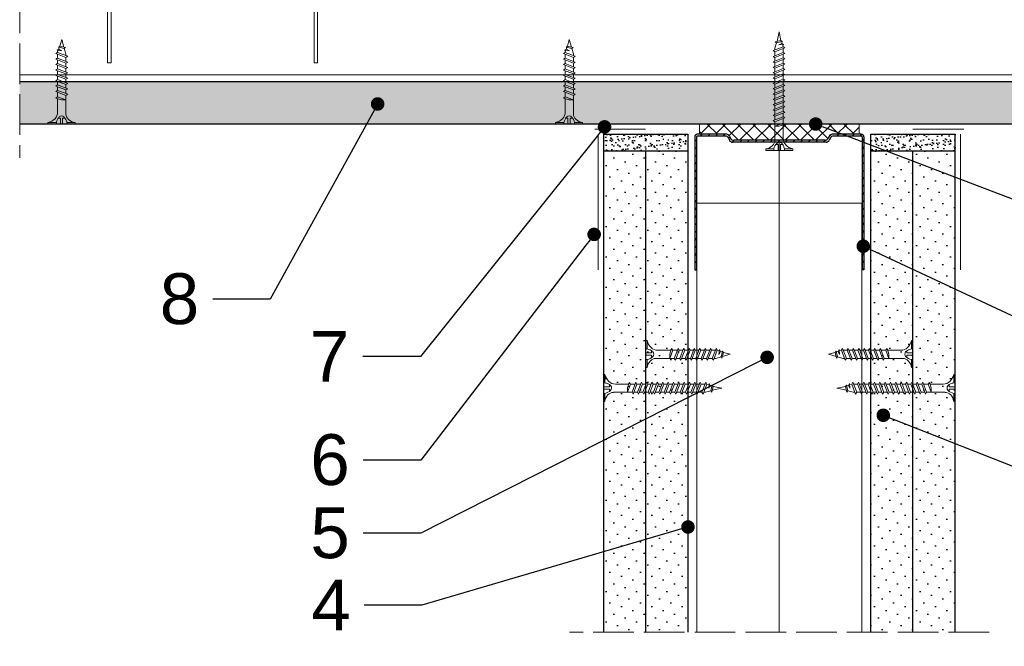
# Model space of a CAD drawing. Header units: millimetres. Extents: x -337 to 2530, y 792 to 2420.
# Tile 1 of 11: x -308 to -17, y 1025 to 1210. Entities that reach past the tile are written whole.
import ezdxf
from ezdxf import colors
from ezdxf.entities.mleader import LeaderData, LeaderLine
from ezdxf.math import Vec2, Vec3

# ---------------------------------------------------------------- set-up
doc = ezdxf.new("R2010")
doc.units = ezdxf.units.MM
doc.linetypes.add('ACAD_ISO02W100', pattern=[15, 12, -3])
for name, color, linetype, lineweight in [('_ISOVER WELNA', 7, 'BATTING', 9), ('_RIGIPS AKCESORIA', 7, 'Continuous', 18), ('_RIGIPS G-K', 7, 'Continuous', 25), ('_RIGIPS PROFIL', 7, 'Continuous', 18), ('KRESKOWANIE', 7, 'Continuous', 9), ('opisy', 7, 'Continuous', 9), ('PRZERYWANA', 7, 'ACAD_ISO02W100', 9)]:
    doc.layers.add(name, color=color, linetype=linetype, lineweight=lineweight)
doc.styles.get("Standard").update_dxf_attribs({"font": 'arial.ttf'})
doc.linetypes.add('BATTING', pattern='A,0.00254,-2.54,[134,ltypeshp.shx,S=2.54,R=0,X=-2.54,Y=0],-5.08,[134,ltypeshp.shx,S=2.54,R=180,X=2.54,Y=0],-2.54', length=10.16254)
pattern_1 = [(225, (-2358.3526, 169.9944), (1.122532, -3.367596), [0, -3.175])]
pattern_2 = [(225, (-2361.3526, 169.9944), (1.122532, -3.367596), [0, -3.175])]

# ---------------------------------------------------------------- blocks, each defined once
blk = doc.blocks.new('TN 25')
at = {"layer": '_RIGIPS AKCESORIA'}
for p, q in [((0, -0.84), (0, 7.16)), ((0, 7.16), (0.46, 7.16)), ((0.46, 7.16), (0.46, 4.78)), ((0.46, 4.78), (0, 4.78)), ((0, 3.5), (1.77, 3.5)), ((1.77, 3.5), (1.77, 4.2)), ((3.02, 4.46), (8.47, 4.46)), ((7.12, 4.46), (7.12, 3.18)), ((8.03, 2.01), (7.12, 4.46)), ((7.12, 3.18), (7.65, 1.53)), ((8.47, 4.46), (8.79, 5)), ((9.61, 1.51), (8.47, 4.46)), ((8.79, 5), (9.93, 2.01)), ((9, 4.46), (10.1, 4.46)), ((10.1, 4.46), (10.41, 5)), ((11.23, 1.51), (10.1, 4.46)), ((10.41, 5), (11.56, 2.01)), ((10.62, 4.46), (11.67, 4.46)), ((11.67, 4.46), (11.99, 5)), ((12.81, 1.51), (11.67, 4.46)), ((11.99, 5), (13.14, 2.01)), ((12.2, 4.46), (13.21, 4.46)), ((13.21, 4.46), (13.52, 5)), ((14.34, 1.51), (13.21, 4.46)), ((13.52, 5), (14.67, 2.01)), ((13.73, 4.46), (14.8, 4.46)), ((14.8, 4.46), (15.12, 5)), ((15.94, 1.51), (14.8, 4.46)), ((15.12, 5), (16.26, 2.01)), ((15.33, 4.46), (16.42, 4.46)), ((16.42, 4.46), (16.73, 5)), ((17.55, 1.51), (16.42, 4.46)), ((16.73, 5), (17.88, 2.01)), ((16.94, 4.46), (17.99, 4.46)), ((17.99, 4.46), (18.31, 5)), ((19.13, 1.51), (17.99, 4.46)), ((18.31, 5), (19.45, 2.01)), ((18.52, 4.46), (19.68, 4.46)), ((19.68, 4.46), (20, 5)), ((20.82, 1.51), (19.68, 4.46)), ((20, 5), (21.14, 2.01)), ((20.21, 4.46), (20.7, 4.46)), ((20.7, 4.46), (22.28, 3.98)), ((21.85, 1.83), (21.67, 3.28)), ((21.67, 3.28), (22.14, 2.4)), ((22.28, 3.98), (22.56, 4.37)), ((22.7, 2.36), (22.28, 3.98)), ((22.56, 4.37), (23.03, 2.71)), ((22.71, 3.85), (25, 3.24)), ((25, 3.24), (23.03, 2.71)), ((0, 2.83), (1.77, 2.83)), ((0.46, 1.64), (0, 1.64)), ((0.46, -0.84), (0.46, 1.64)), ((1.77, 2.83), (1.77, 2.18)), ((7.49, 2.01), (3.55, 2.01)), ((7.65, 1.53), (8.03, 2.01)), ((9.41, 2.01), (8.03, 2.01)), ((9.93, 2.01), (9.61, 1.51)), ((11.04, 2.01), (9.93, 2.01)), ((11.56, 2.01), (11.23, 1.51)), ((12.61, 2.01), (11.56, 2.01)), ((13.14, 2.01), (12.81, 1.51)), ((14.15, 2.01), (13.14, 2.01)), ((14.67, 2.01), (14.34, 1.51)), ((15.74, 2.01), (14.67, 2.01)), ((16.26, 2.01), (15.94, 1.51)), ((17.36, 2.01), (16.26, 2.01)), ((17.88, 2.01), (17.55, 1.51)), ((18.93, 2.01), (17.88, 2.01)), ((19.45, 2.01), (19.13, 1.51)), ((19.45, 2.01), (20.62, 2.01)), ((21.14, 2.01), (20.82, 1.51)), ((21.14, 2.01), (21.81, 2.12)), ((22.14, 2.4), (21.85, 1.83)), ((22.7, 2.36), (22.14, 2.4)), ((23.03, 2.71), (22.7, 2.36)), ((0, -0.84), (0.46, -0.84))]:
    blk.add_line(p, q, dxfattribs=at)
for centre, major_axis, ratio, start_param, end_param in [((3.09, 7.67), (0.17, 3.2), 0.826134, 1.773653, 3.180586), ((-0.04, 0.9), (0, 3.93), 0.848176, -0.720942, -0.151112), ((1.66, 3.18), (0, 0.895), 0.848176, -1.552777, -0.720942), ((1.66, 3.18), (0, 0.895), 0.848176, 3.862535, 4.730408), ((3.37, -1.57), (0.28, 3.57), 0.832181, 0.035984, 1.430787), ((-2.73, 15.91), (0, 14.76), 0.848176, 3.399396, 3.475072), ((0.59, 4.62), (0, 2.81), 0.848176, 3.475072, 3.862535)]:
    blk.add_ellipse(centre, major_axis=major_axis, ratio=ratio, start_param=start_param, end_param=end_param, dxfattribs=at)
blk = doc.blocks.new('Lacznik krzyzowy (widok1)')
at = {"layer": '_RIGIPS AKCESORIA', "extrusion": (0, 0, -1)}
for p, q in [((2, 91.5), (60, 91.5)), ((2.08, 90.11), (3, 90.5)), ((3, 90.5), (4.53, 86.8)), ((14, 89.5, 30), (14, 90.5, 30)), ((48, 90.5, 30), (48, 89.5, 30)), ((57.47, 86.8), (59, 90.5)), ((59, 90.5), (59.92, 90.11)), ((0, 36.5), (0, 89.5)), ((1, 88.5), (1, 36.5)), ((3.61, 86.42), (2.08, 90.11)), ((48, 89.5, 30), (14, 89.5, 30)), ((59.92, 90.11), (58.39, 86.42)), ((61, 36.5), (61, 88.5)), ((62, 89.5), (62, 36.5)), ((4.53, 86.8), (3.61, 86.42)), ((58.39, 86.42), (57.47, 86.8)), ((1, 36.5), (0, 36.5)), ((62, 36.5), (61, 36.5))]:
    blk.add_line(p, q, dxfattribs=at)
at = {"layer": '_RIGIPS AKCESORIA'}
blk.add_line((59, 90.5), (3, 90.5), dxfattribs=at)
at = {"layer": '_RIGIPS AKCESORIA', "extrusion": (0, 0, -1)}
for centre, start, end in [((-2, 89.5), 0, 90), ((-3, 88.5), 0, 90), ((-3, 88.5), 0, 90), ((-59, 88.5), 90, 180), ((-59, 88.5), 90, 180), ((-60, 89.5), 90, 180)]:
    blk.add_arc(centre, 2, start, end, dxfattribs=at)
blk = doc.blocks.new('TN 35')
at = {"layer": '_RIGIPS AKCESORIA'}
for p, q in [((0, -0.84), (0, 7.16)), ((0, 7.16), (0.46, 7.16)), ((0.46, 7.16), (0.46, 4.78)), ((0.46, 4.78), (0, 4.78)), ((0, 3.5), (1.77, 3.5)), ((1.77, 3.5), (1.77, 4.2)), ((3.02, 4.46), (8.47, 4.46)), ((7.12, 4.46), (7.12, 3.18)), ((8.03, 2.01), (7.12, 4.46)), ((7.12, 3.18), (7.65, 1.53)), ((8.47, 4.46), (8.79, 5)), ((9.61, 1.51), (8.47, 4.46)), ((8.79, 5), (9.93, 2.01)), ((9, 4.46), (10.1, 4.46)), ((10.1, 4.46), (10.41, 5)), ((11.23, 1.51), (10.1, 4.46)), ((10.41, 5), (11.56, 2.01)), ((10.62, 4.46), (11.67, 4.46)), ((11.67, 4.46), (11.99, 5)), ((12.81, 1.51), (11.67, 4.46)), ((11.99, 5), (13.14, 2.01)), ((12.2, 4.46), (13.21, 4.46)), ((13.21, 4.46), (13.52, 5)), ((14.34, 1.51), (13.21, 4.46)), ((13.52, 5), (14.67, 2.01)), ((13.73, 4.46), (14.8, 4.46)), ((14.8, 4.46), (15.12, 5)), ((15.94, 1.51), (14.8, 4.46)), ((15.12, 5), (16.26, 2.01)), ((15.33, 4.46), (16.42, 4.46)), ((16.42, 4.46), (16.73, 5)), ((17.55, 1.51), (16.42, 4.46)), ((16.73, 5), (17.88, 2.01)), ((16.94, 4.46), (17.99, 4.46)), ((17.99, 4.46), (18.31, 5)), ((19.13, 1.51), (17.99, 4.46)), ((18.31, 5), (19.45, 2.01)), ((18.52, 4.46), (19.57, 4.46)), ((19.57, 4.46), (19.88, 5)), ((20.7, 1.51), (19.57, 4.46)), ((19.88, 5), (21.03, 2.01)), ((20.09, 4.46), (21.14, 4.46)), ((21.14, 4.46), (21.46, 5)), ((22.28, 1.51), (21.14, 4.46)), ((21.46, 5), (22.6, 2.01)), ((21.67, 4.46), (22.72, 4.46)), ((22.72, 4.46), (23.03, 5)), ((23.85, 1.51), (22.72, 4.46)), ((23.03, 5), (24.18, 2.01)), ((23.24, 4.46), (24.29, 4.46)), ((24.29, 4.46), (24.61, 5)), ((25.43, 1.51), (24.29, 4.46)), ((24.61, 5), (25.75, 2.01)), ((24.81, 4.46), (25.87, 4.46)), ((25.87, 4.46), (26.18, 5)), ((27, 1.51), (25.87, 4.46)), ((26.18, 5), (27.33, 2.01)), ((26.39, 4.46), (27.44, 4.46)), ((27.44, 4.46), (27.76, 5)), ((28.58, 1.51), (27.44, 4.46)), ((27.76, 5), (28.9, 2.01)), ((27.96, 4.46), (29.13, 4.46)), ((29.13, 4.46), (29.45, 5)), ((30.27, 1.51), (29.13, 4.46)), ((29.45, 5), (30.59, 2.01)), ((29.65, 4.46), (30.15, 4.46)), ((30.15, 4.46), (31.73, 3.98)), ((31.3, 1.83), (31.12, 3.28)), ((31.12, 3.28), (31.59, 2.4)), ((31.73, 3.98), (32.01, 4.37)), ((32.15, 2.36), (31.73, 3.98)), ((32.01, 4.37), (32.48, 2.71)), ((32.16, 3.85), (35, 3.24)), ((35, 3.24), (32.48, 2.71)), ((0, 2.83), (1.77, 2.83)), ((0.46, 1.64), (0, 1.64)), ((0.46, -0.84), (0.46, 1.64)), ((1.77, 2.83), (1.77, 2.18)), ((7.49, 2.01), (3.55, 2.01)), ((7.65, 1.53), (8.03, 2.01)), ((9.41, 2.01), (8.03, 2.01)), ((9.93, 2.01), (9.61, 1.51)), ((11.04, 2.01), (9.93, 2.01)), ((11.56, 2.01), (11.23, 1.51)), ((12.61, 2.01), (11.56, 2.01)), ((13.14, 2.01), (12.81, 1.51)), ((14.15, 2.01), (13.14, 2.01)), ((14.67, 2.01), (14.34, 1.51)), ((15.74, 2.01), (14.67, 2.01)), ((16.26, 2.01), (15.94, 1.51)), ((17.36, 2.01), (16.26, 2.01)), ((17.88, 2.01), (17.55, 1.51)), ((18.93, 2.01), (17.84, 2.01)), ((19.45, 2.01), (19.13, 1.51)), ((20.51, 2.01), (19.41, 2.01)), ((21.03, 2.01), (20.7, 1.51)), ((22.08, 2.01), (20.99, 2.01)), ((22.6, 2.01), (22.28, 1.51)), ((23.66, 2.01), (22.56, 2.01)), ((24.18, 2.01), (23.85, 1.51)), ((25.23, 2.01), (24.14, 2.01)), ((25.75, 2.01), (25.43, 1.51)), ((26.81, 2.01), (25.71, 2.01)), ((27.33, 2.01), (27, 1.51)), ((28.38, 2.01), (27.33, 2.01)), ((28.9, 2.01), (28.58, 1.51)), ((28.9, 2.01), (30.07, 2.01)), ((30.59, 2.01), (30.27, 1.51)), ((30.59, 2.01), (31.26, 2.12)), ((31.59, 2.4), (31.3, 1.83)), ((32.15, 2.36), (31.59, 2.4)), ((32.48, 2.71), (32.15, 2.36)), ((0, -0.84), (0.46, -0.84))]:
    blk.add_line(p, q, dxfattribs=at)
for centre, major_axis, ratio, start_param, end_param in [((3.09, 7.67), (0.17, 3.2), 0.826134, 1.773653, 3.180586), ((-0.04, 0.9), (0, 3.93), 0.848176, -0.720942, -0.151112), ((1.66, 3.18), (0, 0.895), 0.848176, -1.552777, -0.720942), ((1.66, 3.18), (0, 0.895), 0.848176, 3.862535, 4.730408), ((3.37, -1.57), (0.28, 3.57), 0.832181, 0.035984, 1.430787), ((-2.73, 15.91), (0, 14.76), 0.848176, 3.399396, 3.475072), ((0.59, 4.62), (0, 2.81), 0.848176, 3.475072, 3.862535)]:
    blk.add_ellipse(centre, major_axis=major_axis, ratio=ratio, start_param=start_param, end_param=end_param, dxfattribs=at)
blk = doc.blocks.new('UW 50 ULTRASTIL')
h = blk.add_hatch()
h.set_pattern_fill('ANSI31', color=256, scale=0.5, style=0)
h.paths.add_polyline_path([(-104.51, 0.56), (-104.18, 1.24, -0.286951), (-103.29, 1.8), (-82.41, 1.8), (-76.29, 1.8, -0.286951), (-75.39, 1.24), (-75.06, 0.56, 0.286951), (-74.16, 0), (-65.59, 0, 0.414214), (-64.79, 0.8), (-64.79, 40), (-65.34, 40), (-65.34, 0.8, -0.414214), (-65.59, 0.55), (-73.82, 0.55, -0.286951), (-74.72, 1.11), (-75.05, 1.79, 0.286951), (-75.94, 2.35), (-103.63, 2.35, 0.286951), (-104.53, 1.79), (-104.86, 1.11, -0.286951), (-105.76, 0.55), (-113.99, 0.55, -0.414214), (-114.24, 0.8), (-114.24, 40), (-114.79, 40), (-114.79, 0.8, 0.414214), (-113.99, 0), (-105.41, 0, 0.286951)])
for p, q in [((-114.79, 0.8), (-114.79, 40)), ((-114.79, 40), (-114.24, 40)), ((-114.24, 0.8), (-114.24, 40)), ((-65.34, 0.8), (-65.34, 40)), ((-64.79, 40), (-65.34, 40)), ((-64.79, 0.8), (-64.79, 40)), ((-113.99, 0.55), (-105.76, 0.55)), ((-113.99, 0), (-105.41, 0)), ((-104.86, 1.11), (-104.53, 1.79)), ((-104.51, 0.56), (-104.18, 1.24)), ((-103.63, 2.35), (-75.94, 2.35)), ((-103.29, 1.8), (-76.29, 1.8)), ((-75.06, 0.56), (-75.39, 1.24)), ((-74.72, 1.11), (-75.05, 1.79)), ((-74.16, 0), (-65.59, 0)), ((-73.82, 0.55), (-65.59, 0.55))]:
    blk.add_line(p, q)
for centre, radius, start, end in [((-113.99, 0.8), 0.8, 180, 270), ((-113.99, 0.8), 0.25, 180, 270), ((-105.76, 1.55), 1, 270, 334.0435), ((-105.41, 1), 1, 270, 334.0435), ((-103.63, 1.35), 1, 90, 154.0435), ((-103.29, 0.8), 1, 90, 154.0435), ((-76.29, 0.8), 1, 25.9565, 90), ((-75.94, 1.35), 1, 25.9565, 90), ((-74.16, 1), 1, 205.9565, 270), ((-73.82, 1.55), 1, 205.9565, 270), ((-65.59, 0.8), 0.8, 270, 0), ((-65.59, 0.8), 0.25, 270, 0)]:
    blk.add_arc(centre, radius, start, end)
blk = doc.blocks.new('_Dot')
at = {"color": 0, "linetype": 'ByBlock', "lineweight": -2}
blk.add_line((-0.5, 0), (-1, 0), dxfattribs=at)
at = {"color": 0, "linetype": 'ByBlock', "const_width": 0.5}
blk.add_lwpolyline([(-0.25, 0, 1), (0.25, 0, 1)], format="xyb", close=True, dxfattribs=at)

msp = doc.modelspace()

# ---------------------------------------------------------------- hatches: boundary and pattern name
at = {"layer": '_RIGIPS G-K'}
h = msp.add_hatch(dxfattribs=at)
h.set_pattern_fill('AR-SAND', color=256, scale=0.05, angle=180, style=0)
h.set_pattern_definition([(217.5, (1540.1972, 2302.13), (0.0800016, -2.4470662), [0, -1.9304, 0, -2.159, 0, -2.06375]), (187.5, (1540.1972, 2302.13), (-2.2476164, -3.5841255), [0, -1.0414, 0, -1.7399, 0, -0.66675]), (147.5, (1541.7593, 2302.13), (-3.9549619, -0.007186), [0, -0.635, 0, -2.286, 0, -2.9845]), (137.5, (1541.7593, 2302.13), (-3.817782, -1.1146466), [0, -0.3175, 0, -1.4986, 0, -1.7145])])
h.paths.add_polyline_path([(-135.08, 1171.06), (-110.08, 1171.06), (-110.08, 1176.06), (-135.08, 1176.06)])
h = msp.add_hatch(dxfattribs=at)
h.set_pattern_fill('AR-SAND', color=256, scale=0.05, angle=180, style=0)
h.set_pattern_definition([(217.5, (1543.1972, 2302.13), (0.0800016, -2.4470662), [0, -1.9304, 0, -2.159, 0, -2.06375]), (187.5, (1543.1972, 2302.13), (-2.2476164, -3.5841255), [0, -1.0414, 0, -1.7399, 0, -0.66675]), (147.5, (1544.7593, 2302.13), (-3.9549619, -0.007186), [0, -0.635, 0, -2.286, 0, -2.9845]), (137.5, (1544.7593, 2302.13), (-3.817782, -1.1146466), [0, -0.3175, 0, -1.4986, 0, -1.7145])])
h.paths.add_polyline_path([(-56.08, 1171.06), (-31.08, 1171.06), (-31.08, 1176.06), (-56.08, 1176.06)])
h = msp.add_hatch(dxfattribs=at)
h.set_pattern_fill('DOTS', color=256, scale=2, angle=225, style=0)
h.set_pattern_definition(pattern_2)
h.paths.add_polyline_path([(-135.08, 1029.06), (-122.58, 1029.06), (-122.58, 1171.06), (-135.08, 1171.06)])
h = msp.add_hatch(dxfattribs=at)
h.set_pattern_fill('DOTS', color=256, scale=2, angle=225, style=0)
h.set_pattern_definition(pattern_2)
h.paths.add_polyline_path([(-122.58, 1029.06), (-110.08, 1029.06), (-110.08, 1171.06), (-122.58, 1171.06)])
h = msp.add_hatch(dxfattribs=at)
h.set_pattern_fill('DOTS', color=256, scale=2, angle=225, style=0)
h.set_pattern_definition(pattern_1)
h.paths.add_polyline_path([(-56.08, 1029.06), (-43.58, 1029.06), (-43.58, 1171.06), (-56.08, 1171.06)])
h = msp.add_hatch(dxfattribs=at)
h.set_pattern_fill('DOTS', color=256, scale=2, angle=225, style=0)
h.set_pattern_definition(pattern_1)
h.paths.add_polyline_path([(-43.58, 1029.06), (-31.08, 1029.06), (-31.08, 1171.06), (-43.58, 1171.06)])
at = {"layer": 'KRESKOWANIE'}
h = msp.add_hatch(dxfattribs=at)
h.set_pattern_fill('DOTS', color=256, scale=2, angle=225, style=0)
h.set_pattern_definition([(225, (-626.7243, -562.8575), (1.122532, -3.367596), [0, -3.175])])
h.paths.add_polyline_path([(-307.58, 1191.56), (-307.58, 1179.06), (141.42, 1179.06), (141.42, 1191.56)])
h = msp.add_hatch(dxfattribs=at)
h.set_pattern_fill('ANSI37', color=256, angle=270, style=0)
h.set_pattern_definition([(315, (1541.6972, 2613.191), (2.245064, 2.245064), []), (45, (1541.6972, 2613.191), (-2.245064, 2.245064), [])])
h.paths.add_polyline_path([(-106.68, 1176.06), (-98.7, 1176.06, -0.286951), (-97.8, 1175.5), (-97.48, 1174.82, 0.286951), (-96.58, 1174.26), (-69.58, 1174.26, 0.286951), (-68.68, 1174.82), (-68.35, 1175.5, -0.286951), (-67.45, 1176.06), (-59.48, 1176.06), (-59.48, 1179.06), (-106.68, 1179.06)])

# ---------------------------------------------------------------- linework, layer by layer
at = {"layer": '_ISOVER WELNA', "ltscale": 2.4}
msp.add_line((-83.08, 1029.06), (-83.08, 1173.71), dxfattribs=at)
at = {"layer": '_RIGIPS AKCESORIA'}
for p, q in [((-122.58, 1177.56), (-137.58, 1177.56)), ((-136.58, 1176.06), (-136.58, 1136.06)), ((-43.58, 1177.56), (-28.58, 1177.56)), ((-29.58, 1176.06), (-29.58, 1136.06))]:
    msp.add_line(p, q, dxfattribs=at)
at = {"layer": '_RIGIPS G-K'}
for p, q in [((141.42, 1191.56), (-307.58, 1191.56)), ((141.42, 1179.06), (-307.58, 1179.06)), ((-135.08, 1176.06), (-135.08, 1029.06)), ((-135.08, 1176.06), (-110.08, 1176.06)), ((-110.08, 1176.06), (-110.08, 1029.06)), ((-56.08, 1029.06), (-56.08, 1176.06)), ((-56.08, 1176.06), (-31.08, 1176.06)), ((-31.08, 1029.06), (-31.08, 1176.06)), ((-110.08, 1171.06), (-135.08, 1171.06)), ((-122.58, 1171.06), (-122.58, 1029.06)), ((-31.08, 1171.06), (-56.08, 1171.06)), ((-43.58, 1029.06), (-43.58, 1171.06))]:
    msp.add_line(p, q, dxfattribs=at)
at = {"layer": '_RIGIPS PROFIL'}
msp.add_line((-307.58, 1193.56), (141.42, 1193.56), dxfattribs=at)
at = {"layer": '_RIGIPS PROFIL', "lineweight": 9}
for p, q in [((-107.48, 1155.66), (-58.68, 1155.66)), ((-107.48, 1029.06), (-107.48, 1155.66)), ((-58.68, 1029.06), (-58.68, 1155.66))]:
    msp.add_line(p, q, dxfattribs=at)
at = {"layer": 'KRESKOWANIE'}
for p, q in [((-106.68, 1176.06), (-106.68, 1179.06)), ((-59.48, 1176.06), (-59.48, 1179.06))]:
    msp.add_line(p, q, dxfattribs=at)
at = {"layer": 'PRZERYWANA'}
for p, q in [((-307.58, 1382.85), (-307.58, 1169.06)), ((-21.08, 1029.06), (-145.08, 1029.06))]:
    msp.add_line(p, q, dxfattribs=at)

# ---------------------------------------------------------------- block references
msp.add_blockref('Lacznik krzyzowy (widok1)', (-281.58, 1160.6))
for name, p, rotation in [('TN 35', (-79.91, 1171.29), 90), ('UW 50 ULTRASTIL', (-172.86, 1176.06), 180)]:
    msp.add_blockref(name, p, dxfattribs=dict(rotation=rotation))
at = {"layer": '_RIGIPS AKCESORIA', "xscale": -1}
for name, p, rotation in [('TN 25', (-298.38, 1179.06), 270), ('TN 25', (-148.38, 1179.06), 270), ('TN 25', (-122.58, 1114.31), 180), ('TN 35', (-135.08, 1104.31), 180)]:
    msp.add_blockref(name, p, dxfattribs=dict(at, rotation=rotation))
at = {"layer": '_RIGIPS AKCESORIA', "rotation": 180}
for name, p in [('TN 25', (-43.58, 1114.31)), ('TN 35', (-31.08, 1104.31))]:
    msp.add_blockref(name, p, dxfattribs=at)

# ---------------------------------------------------------------- leaders
at = {"layer": 'opisy'}
ml = msp.add_multileader_mtext('Standard', dxfattribs=at)
ml.set_content('8', color=256)
ml.set_leader_properties()
ml.set_arrow_properties(name='DOT')
ml.build(insert=Vec2(0, 0))
ml.multileader.update_dxf_attribs({"dogleg_length": 17})
ctx = ml.context
ctx.base_point, ctx.char_height, ctx.landing_gap_size, ctx.plane_origin = Vec3(-268.42, 1127.37), 15, 4, Vec3(-201.8, 1184.99)
ctx.text_align_type = 2
notes = []
notes.append((ctx, [(0, (1, 1, 0), (-233.53, 1127.37), (-1, 0), 17, [(0, [(-201.8, 1184.99)], 0, [])])]))
ctx.mtext.insert, ctx.mtext.alignment, ctx.mtext.flow_direction = Vec3(-254.53, 1135), 3, 5
ml = msp.add_multileader_mtext('Standard', dxfattribs=at)
ml.set_content('7', color=256)
ml.set_leader_properties()
ml.set_arrow_properties(name='DOT')
ml.build(insert=Vec2(0, 0))
ml.multileader.update_dxf_attribs({"dogleg_length": 17})
ctx = ml.context
ctx.base_point, ctx.char_height, ctx.landing_gap_size, ctx.plane_origin = Vec3(-223.88, 1110.45), 15, 4, Vec3(-134.74, 1178.22)
ctx.text_align_type = 2
notes.append((ctx, [(0, (1, 1, 0), (-189.17, 1110.45), (-1, 0), 17, [(0, [(-134.74, 1178.22)], 0, [])])]))
ctx.mtext.insert, ctx.mtext.alignment, ctx.mtext.flow_direction = Vec3(-210.17, 1117.95), 3, 5
ml = msp.add_multileader_mtext('Standard', dxfattribs=at)
ml.set_content('2', color=256)
ml.set_leader_properties()
ml.set_arrow_properties(name='DOT')
ml.build(insert=Vec2(0, 0))
ml.multileader.update_dxf_attribs({"dogleg_length": 17})
ctx = ml.context
ctx.base_point, ctx.char_height, ctx.landing_gap_size, ctx.plane_origin = Vec3(6.92, 1155.39), 15, 4, Vec3(-72.33, 1179.06)
notes.append((ctx, [(0, (1, 1, 0), (-10.08, 1155.39), (1, 0), 17, [(0, [(-72.33, 1179.06)], 0, [])])]))
ctx.mtext.insert, ctx.mtext.flow_direction = Vec3(10.92, 1162.89), 5
ml = msp.add_multileader_mtext('Standard', dxfattribs=at)
ml.set_content('6', color=256)
ml.set_leader_properties()
ml.set_arrow_properties(name='DOT')
ml.build(insert=Vec2(0, 0))
ml.multileader.update_dxf_attribs({"dogleg_length": 17})
ctx = ml.context
ctx.base_point, ctx.char_height, ctx.landing_gap_size, ctx.plane_origin = Vec3(-223.95, 1079.85), 15, 4, Vec3(-137.81, 1146.48)
ctx.text_align_type = 2
notes.append((ctx, [(0, (1, 1, 0), (-189.04, 1079.85), (-1, 0), 17, [(0, [(-137.81, 1146.48)], 0, [])])]))
ctx.mtext.insert, ctx.mtext.alignment, ctx.mtext.flow_direction = Vec3(-210.04, 1087.48), 3, 5
ml = msp.add_multileader_mtext('Standard', dxfattribs=at)
ml.set_content('3', color=256)
ml.set_leader_properties()
ml.set_arrow_properties(name='DOT')
ml.build(insert=Vec2(0, 0))
ml.multileader.update_dxf_attribs({"dogleg_length": 17})
ctx = ml.context
ctx.base_point, ctx.char_height, ctx.landing_gap_size, ctx.plane_origin = Vec3(6.92, 1120.58), 15, 4, Vec3(-58.27, 1142.99)
notes.append((ctx, [(0, (1, 1, 0), (-10.08, 1120.58), (1, 0), 17, [(0, [(-58.27, 1142.99)], 0, [])])]))
ctx.mtext.insert, ctx.mtext.flow_direction = Vec3(10.92, 1128.21), 5
ml = msp.add_multileader_mtext('Standard', dxfattribs=at)
ml.set_content('5', color=256)
ml.set_leader_properties()
ml.set_arrow_properties(name='DOT')
ml.build(insert=Vec2(0, 0))
ml.multileader.update_dxf_attribs({"dogleg_length": 17})
ctx = ml.context
ctx.base_point, ctx.char_height, ctx.landing_gap_size, ctx.plane_origin = Vec3(-223.96, 1058.24), 15, 4, Vec3(-86.68, 1110.17)
ctx.text_align_type = 2
notes.append((ctx, [(0, (1, 1, 0), (-189.02, 1058.24), (-1, 0), 17, [(0, [(-86.68, 1110.17)], 0, [])])]))
ctx.mtext.insert, ctx.mtext.alignment, ctx.mtext.flow_direction = Vec3(-210.02, 1065.87), 3, 5
ml = msp.add_multileader_mtext('Standard', dxfattribs=at)
ml.set_content('1', color=256)
ml.set_leader_properties()
ml.set_arrow_properties(name='DOT')
ml.build(insert=Vec2(0, 0))
ml.multileader.update_dxf_attribs({"dogleg_length": 17})
ctx = ml.context
ctx.base_point, ctx.char_height, ctx.landing_gap_size, ctx.plane_origin = Vec3(6.92, 1076.47), 15, 4, Vec3(-52.36, 1093.07)
notes.append((ctx, [(0, (1, 1, 0), (-10.08, 1076.47), (1, 0), 17, [(0, [(-52.36, 1093.07)], 0, [])])]))
ctx.mtext.insert, ctx.mtext.flow_direction = Vec3(10.92, 1083.97), 5
ml = msp.add_multileader_mtext('Standard', dxfattribs=at)
ml.set_content('4', color=256)
ml.set_leader_properties()
ml.set_arrow_properties(name='DOT')
ml.build(insert=Vec2(0, 0))
ml.multileader.update_dxf_attribs({"dogleg_length": 17})
ctx = ml.context
ctx.base_point, ctx.char_height, ctx.landing_gap_size, ctx.plane_origin = Vec3(-224.1, 1037.04), 15, 4, Vec3(-110.08, 1060.08)
ctx.text_align_type = 2
notes.append((ctx, [(0, (1, 1, 0), (-188.73, 1037.04), (-1, 0), 17, [(0, [(-110.08, 1060.08)], 0, [])])]))
ctx.mtext.insert, ctx.mtext.alignment, ctx.mtext.flow_direction = Vec3(-209.73, 1044.54), 3, 5
for ctx, leaders in notes:
    for number, flags, end, landing, length, lines in leaders:
        leader = LeaderData()
        leader.index, (leader.has_last_leader_line, leader.has_dogleg_vector, leader.attachment_direction) = number, flags
        leader.last_leader_point, leader.dogleg_vector, leader.dogleg_length = Vec3(end), Vec3(landing), length
        for number, points, colour, breaks in lines:
            line = LeaderLine()
            line.index, line.vertices, line.color, line.breaks = number, Vec3.list(points), colors.encode_raw_color(colour), breaks
            leader.lines.append(line)
        ctx.leaders.append(leader)

doc.saveas('drawing.dxf')
